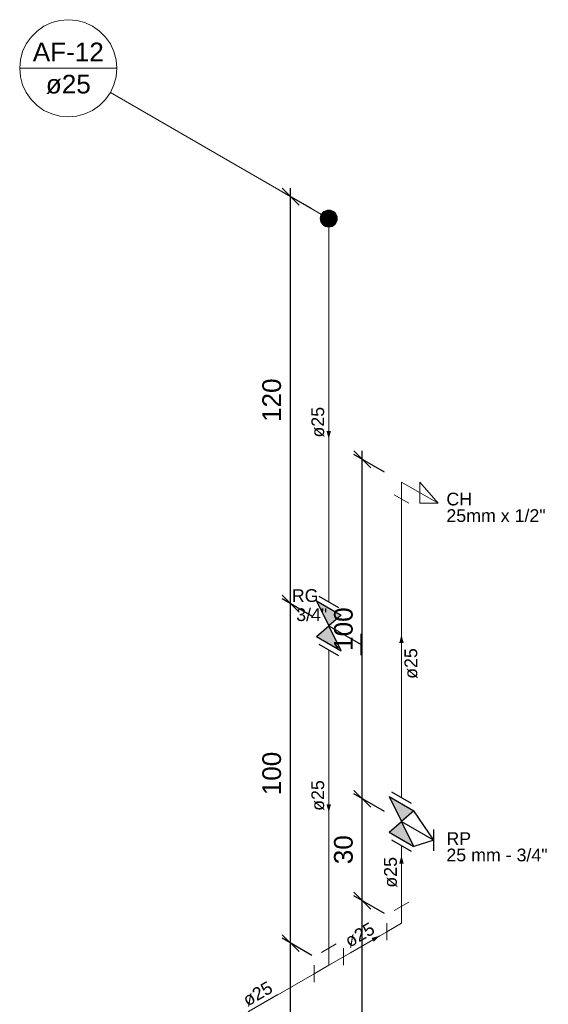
# Model space of a CAD drawing. Header units: millimetres. Extents: x -2024.9 to -2008.6, y -4138.6 to -4115.3.
# Tile 2 of 2: x -2020.9 to -2014.7, y -4126.9 to -4115.3. Entities that reach past the tile are written whole.
import ezdxf

# ---------------------------------------------------------------- set-up
doc = ezdxf.new("R2010")
doc.units = ezdxf.units.MM
doc.header["$MEASUREMENT"] = 0
for name, color, linetype, lineweight in [('AF-Colunas', 4, 'Continuous', 5), ('AF-Condutos', 4, 'Continuous', 5), ('AF-Conexões', 9, 'Continuous', 5), ('AF-Indicação coluna', 5, 'Continuous', 5), ('AF-Sentido conduto', 9, 'Continuous', 5), ('AF-Textos conduto', 7, 'Continuous', 5), ('Cotas', 1, 'Continuous', 5), ('Texto da cota', 7, 'Continuous', 5), ('Textos', 7, 'Continuous', 5)]:
    doc.layers.add(name, color=color, linetype=linetype, lineweight=lineweight)
doc.layers.add('Simbolos', color=5, linetype='Continuous')
doc.layers.add('Simbolos_int', color=2, linetype='Continuous')
doc.styles.add('Arial', font='txt')
doc.dimstyles.new('UM_25.000000', dxfattribs={"dimtxt": 0.18, "dimasz": 0.2, "dimexe": 0.1, "dimexo": 0.2, "dimgap": 0, "dimtad": 1, "dimtih": 1, "dimtoh": 1, "dimdec": 1, "dimlfac": 25, "dimzin": 0, "dimdsep": 46, "dimtxsty": 'Standard', "dimcen": 0.09, "dimdle": 0.1, "dimadec": 1, "dimazin": 2, "dimtfac": 1, "dimtdec": 4, "dimtofl": 0, "dimtmove": 0, "dimatfit": 3, "dimfxl": 1, "dimtolj": 1, "dimarcsym": 0})

# ---------------------------------------------------------------- blocks, each defined once
blk = doc.blocks.new('_Oblique')
at = {"color": 0, "linetype": 'ByBlock', "lineweight": -2}
blk.add_line((-0.5, -0.5), (0.5, 0.5), dxfattribs=at)
blk = doc.blocks.new('*D12')
at = {"layer": 'Cotas', "color": 0, "lineweight": -2}
for p, q in [((-2017.488, -4126.328), (-2017.838, -4126.126)), ((-2017.738, -4129.483), (-2017.738, -4126.083)), ((-2017.488, -4129.528), (-2017.838, -4129.326))]:
    blk.add_line(p, q, dxfattribs=at)
at = {"layer": 'Defpoints', "color": 0}
for p in [(-2017.738, -4126.183), (-2017.288, -4126.443), (-2017.288, -4129.643)]:
    blk.add_point(p, dxfattribs=at)
at = {"layer": 'Cotas', "color": 0, "lineweight": -2, "xscale": 0.2, "yscale": 0.2, "zscale": 0.2}
for p, rotation in [((-2017.738, -4126.183), 90), ((-2017.738, -4129.383), 270)]:
    blk.add_blockref('_Oblique', p, dxfattribs=dict(at, rotation=rotation))
blk = doc.blocks.new('*D13')
at = {"layer": 'Cotas', "color": 0, "lineweight": -2}
for p, q in [((-2017.738, -4126.283), (-2017.738, -4122.083)), ((-2017.488, -4122.328), (-2017.838, -4122.126)), ((-2017.488, -4126.328), (-2017.838, -4126.126))]:
    blk.add_line(p, q, dxfattribs=at)
at = {"layer": 'Defpoints', "color": 0}
for p in [(-2017.738, -4122.183), (-2017.288, -4122.443), (-2017.288, -4126.443)]:
    blk.add_point(p, dxfattribs=at)
at = {"layer": 'Cotas', "color": 0, "lineweight": -2, "xscale": 0.2, "yscale": 0.2, "zscale": 0.2}
for p, rotation in [((-2017.738, -4122.183), 90), ((-2017.738, -4126.183), 270)]:
    blk.add_blockref('_Oblique', p, dxfattribs=dict(at, rotation=rotation))
blk = doc.blocks.new('*D14')
at = {"layer": 'Cotas', "color": 0, "lineweight": -2}
for p, q in [((-2017.488, -4117.528), (-2017.838, -4117.326)), ((-2017.738, -4122.283), (-2017.738, -4117.283)), ((-2017.488, -4122.328), (-2017.838, -4122.126))]:
    blk.add_line(p, q, dxfattribs=at)
at = {"layer": 'Defpoints', "color": 0}
for p in [(-2017.738, -4117.383), (-2017.288, -4117.643), (-2017.288, -4122.443)]:
    blk.add_point(p, dxfattribs=at)
at = {"layer": 'Cotas', "color": 0, "lineweight": -2, "xscale": 0.2, "yscale": 0.2, "zscale": 0.2}
for p, rotation in [((-2017.738, -4117.383), 90), ((-2017.738, -4122.183), 270)]:
    blk.add_blockref('_Oblique', p, dxfattribs=dict(at, rotation=rotation))
blk = doc.blocks.new('*D15')
at = {"layer": 'Cotas', "color": 0, "lineweight": -2}
for p, q in [((-2016.893, -4128.982), (-2016.893, -4125.582)), ((-2016.631, -4125.833), (-2016.993, -4125.624)), ((-2016.631, -4129.033), (-2016.993, -4128.824))]:
    blk.add_line(p, q, dxfattribs=at)
at = {"layer": 'Defpoints', "color": 0}
for p in [(-2016.893, -4125.682), (-2016.431, -4125.948), (-2016.431, -4129.148)]:
    blk.add_point(p, dxfattribs=at)
at = {"layer": 'Cotas', "color": 0, "lineweight": -2, "xscale": 0.2, "yscale": 0.2, "zscale": 0.2}
for p, rotation in [((-2016.893, -4125.682), 90), ((-2016.893, -4128.882), 270)]:
    blk.add_blockref('_Oblique', p, dxfattribs=dict(at, rotation=rotation))
blk = doc.blocks.new('*D16')
at = {"layer": 'Cotas', "color": 0, "lineweight": -2}
for p, q in [((-2016.631, -4124.633), (-2016.993, -4124.424)), ((-2016.893, -4125.782), (-2016.893, -4124.382)), ((-2016.631, -4125.833), (-2016.993, -4125.624))]:
    blk.add_line(p, q, dxfattribs=at)
at = {"layer": 'Defpoints', "color": 0}
for p in [(-2016.893, -4124.482), (-2016.431, -4124.748), (-2016.431, -4125.948)]:
    blk.add_point(p, dxfattribs=at)
at = {"layer": 'Cotas', "color": 0, "lineweight": -2, "xscale": 0.2, "yscale": 0.2, "zscale": 0.2}
for p, rotation in [((-2016.893, -4124.482), 90), ((-2016.893, -4125.682), 270)]:
    blk.add_blockref('_Oblique', p, dxfattribs=dict(at, rotation=rotation))
blk = doc.blocks.new('*D17')
at = {"layer": 'Cotas', "color": 0, "lineweight": -2}
for p, q in [((-2016.631, -4120.633), (-2016.993, -4120.424)), ((-2016.893, -4124.582), (-2016.893, -4120.382)), ((-2016.631, -4124.633), (-2016.993, -4124.424))]:
    blk.add_line(p, q, dxfattribs=at)
at = {"layer": 'Defpoints', "color": 0}
for p in [(-2016.893, -4120.482), (-2016.431, -4120.748), (-2016.431, -4124.748)]:
    blk.add_point(p, dxfattribs=at)
at = {"layer": 'Cotas', "color": 0, "lineweight": -2, "xscale": 0.2, "yscale": 0.2, "zscale": 0.2}
for p, rotation in [((-2016.893, -4120.482), 90), ((-2016.893, -4124.482), 270)]:
    blk.add_blockref('_Oblique', p, dxfattribs=dict(at, rotation=rotation))

msp = doc.modelspace()

# ---------------------------------------------------------------- hatches: boundary and pattern name
at = {"layer": 'AF-Sentido conduto', "linetype": 'Continuous'}
for points in [[(-2017.2883, -4120.243), (-2017.2624, -4120.1464), (-2017.3141, -4120.1464)], [(-2016.4314, -4122.5483), (-2016.4573, -4122.6449), (-2016.4055, -4122.6449)], [(-2017.2883, -4124.643), (-2017.2624, -4124.5464), (-2017.3141, -4124.5464)], [(-2016.4314, -4125.1483), (-2016.4573, -4125.2449), (-2016.4055, -4125.2449)], [(-2016.6866, -4126.0957), (-2016.7832, -4126.1216), (-2016.7573, -4126.1664)]]:
    msp.add_hatch(color=256, dxfattribs=at).paths.add_polyline_path(points)
at = {"layer": 'Simbolos', "linetype": 'Continuous'}
for points in [[(-2017.434, -4122.1489), (-2017.143, -4122.3169), (-2017.2883, -4122.443)], [(-2017.2883, -4122.443), (-2017.434, -4122.5689), (-2017.143, -4122.7369)], [(-2016.5766, -4124.4545), (-2016.2856, -4124.6225), (-2016.4308, -4124.7487)], [(-2016.4308, -4124.7487), (-2016.5766, -4124.8745), (-2016.2856, -4125.0425)]]:
    msp.add_hatch(color=256, dxfattribs=at).paths.add_polyline_path(points)

# ---------------------------------------------------------------- linework, layer by layer
at = {"layer": 'AF-Colunas', "const_width": 0.1}
msp.add_lwpolyline([(-2017.2383, -4117.643, 1), (-2017.3383, -4117.643, 1)], format="xyb", close=True, dxfattribs=at)
at = {"layer": 'AF-Colunas'}
msp.add_circle((-2017.2883, -4117.643), 0.1, dxfattribs=at)
at = {"layer": 'AF-Condutos'}
for p, q in [((-2017.2883, -4117.743), (-2017.2883, -4122.1602)), ((-2016.4314, -4124.4655), (-2016.4314, -4120.9483)), ((-2017.2883, -4122.7258), (-2017.2883, -4126.243)), ((-2016.4314, -4125.7483), (-2016.4314, -4125.0311)), ((-2017.115, -4126.343), (-2016.6046, -4126.0483)), ((-2017.4615, -4126.543), (-2018.6628, -4127.2366))]:
    msp.add_line(p, q, dxfattribs=at)
at = {"layer": 'AF-Conexões'}
for p, q in [((-2016.4314, -4120.7483), (-2016.4314, -4120.9483)), ((-2016.4314, -4120.7483), (-2015.9984, -4120.9983)), ((-2015.9984, -4120.9983), (-2016.2149, -4120.7483)), ((-2016.2149, -4120.7483), (-2016.2149, -4120.9983)), ((-2016.3448, -4120.9983), (-2016.518, -4120.8983)), ((-2016.2149, -4120.9983), (-2015.9984, -4120.9983)), ((-2016.3448, -4125.6983), (-2016.518, -4125.7983)), ((-2016.4314, -4125.9483), (-2016.4314, -4125.7483)), ((-2016.6046, -4125.9483), (-2016.6046, -4126.1483)), ((-2016.4314, -4125.9483), (-2016.6046, -4126.0483)), ((-2017.2016, -4126.193), (-2017.3749, -4126.293)), ((-2017.2883, -4126.443), (-2017.2883, -4126.243)), ((-2017.115, -4126.443), (-2017.115, -4126.243)), ((-2017.2883, -4126.443), (-2017.115, -4126.343)), ((-2017.4615, -4126.443), (-2017.4615, -4126.643)), ((-2017.2883, -4126.443), (-2017.4615, -4126.543))]:
    msp.add_line(p, q, dxfattribs=at)
at = {"layer": 'AF-Indicação coluna'}
for p, q in [((-2020.9295, -4115.8714), (-2019.7842, -4115.8714)), ((-2019.8609, -4116.1577), (-2017.3749, -4117.593))]:
    msp.add_line(p, q, dxfattribs=at)
msp.add_lwpolyline([(-2019.7842, -4115.8714), (-2019.7929, -4115.772), (-2019.8187, -4115.6755), (-2019.8609, -4115.5851), (-2019.9182, -4115.5033), (-2019.9887, -4115.4327), (-2020.0705, -4115.3755), (-2020.161, -4115.3333), (-2020.2574, -4115.3074), (-2020.3568, -4115.2988), (-2020.4563, -4115.3074), (-2020.5527, -4115.3333), (-2020.6432, -4115.3755), (-2020.7249, -4115.4327), (-2020.7955, -4115.5033), (-2020.8528, -4115.5851), (-2020.8949, -4115.6755), (-2020.9208, -4115.772), (-2020.9295, -4115.8714), (-2020.9208, -4115.9708), (-2020.8949, -4116.0673), (-2020.8528, -4116.1577), (-2020.7955, -4116.2395), (-2020.7249, -4116.3101), (-2020.6432, -4116.3673), (-2020.5527, -4116.4095), (-2020.4563, -4116.4353), (-2020.3568, -4116.444), (-2020.2574, -4116.4353), (-2020.161, -4116.4095), (-2020.0705, -4116.3673), (-2019.9887, -4116.3101), (-2019.9182, -4116.2395), (-2019.8609, -4116.1577), (-2019.8187, -4116.0673), (-2019.7929, -4115.9708), (-2019.7842, -4115.8714)], dxfattribs=at)
at = {"layer": 'AF-Sentido conduto'}
for points in [[(-2017.2883, -4119.843), (-2017.2883, -4120.243)], [(-2016.4314, -4122.9483), (-2016.4314, -4122.5483)], [(-2017.2883, -4124.243), (-2017.2883, -4124.643)], [(-2016.4314, -4125.5483), (-2016.4314, -4125.1483)], [(-2017.033, -4126.2957), (-2016.6866, -4126.0957)], [(-2017.8889, -4126.7898), (-2018.2353, -4126.9898)]]:
    msp.add_lwpolyline(points, dxfattribs=at)
at = {"layer": 'Simbolos'}
for p, q in [((-2017.434, -4122.1489), (-2017.143, -4122.3169)), ((-2017.434, -4122.1489), (-2017.2883, -4122.443)), ((-2017.143, -4122.3169), (-2017.2888, -4122.4427)), ((-2017.434, -4122.5689), (-2017.2883, -4122.443)), ((-2017.2883, -4122.443), (-2016.9079, -4122.6626)), ((-2017.143, -4122.7369), (-2017.2883, -4122.443)), ((-2017.434, -4122.5689), (-2017.143, -4122.7369)), ((-2016.9079, -4122.7886), (-2016.9079, -4122.5366)), ((-2016.5766, -4124.4545), (-2016.4308, -4124.7487)), ((-2016.5766, -4124.4545), (-2016.2856, -4124.6225)), ((-2016.2856, -4124.6225), (-2016.4314, -4124.7483)), ((-2016.0505, -4124.9683), (-2016.2856, -4124.6225)), ((-2016.5766, -4124.8745), (-2016.4308, -4124.7487)), ((-2016.4308, -4124.7487), (-2016.0505, -4124.9683)), ((-2016.2856, -4125.0425), (-2016.4308, -4124.7487)), ((-2016.5766, -4124.8745), (-2016.2856, -4125.0425)), ((-2016.0505, -4125.0943), (-2016.0505, -4124.8423)), ((-2016.0505, -4124.9683), (-2016.2856, -4125.0425))]:
    msp.add_line(p, q, dxfattribs=at)
at = {"layer": 'Simbolos_int'}
for p, q in [((-2017.4055, -4122.0926), (-2017.1727, -4122.227)), ((-2017.4055, -4122.6582), (-2017.1727, -4122.7926)), ((-2016.5481, -4124.3982), (-2016.3153, -4124.5326)), ((-2016.5481, -4124.9638), (-2016.3153, -4125.0982))]:
    msp.add_line(p, q, dxfattribs=at)

# ---------------------------------------------------------------- texts
at = {"layer": 'AF-Indicação coluna', "char_height": 0.22, "attachment_point": 8, "line_spacing_factor": 0.6, "style": 'Arial'}
for s, insert, width in [('AF-12', (-2020.3568, -4115.7888), 1.633887), ('ø25', (-2020.3568, -4116.174), 1.033887)]:
    msp.add_mtext(s, dxfattribs=dict(at, insert=insert, width=width))
at = {"layer": 'AF-Textos conduto', "char_height": 0.15, "width": 0.723721, "attachment_point": 8, "line_spacing_factor": 0.6, "style": 'Arial'}
for insert, rotation in [((-2017.3388, -4120.043), 90.00021), ((-2016.2418, -4122.887), 90.00021), ((-2017.3388, -4124.443), 90.00021), ((-2016.4819, -4125.3483), 90.00021), ((-2016.8851, -4126.152), 30.00007), ((-2018.0874, -4126.8461), 30.00007)]:
    msp.add_mtext('ø25', dxfattribs=dict(at, insert=insert, rotation=rotation))
at = {"layer": 'Texto da cota', "char_height": 0.22, "attachment_point": 8, "rotation": 90.00021, "line_spacing_factor": 0.9, "style": 'Arial'}
for s, insert, width in [('120', (-2017.8478, -4119.7835), 1.041074), ('100', (-2017.0031, -4122.4818), 1.041074), ('100', (-2017.8478, -4124.1835), 1.041074), ('30', (-2017.0031, -4125.0818), 0.707383)]:
    msp.add_mtext(s, dxfattribs=dict(at, insert=insert, width=width))
at = {"layer": 'Textos', "char_height": 0.15, "attachment_point": 7, "line_spacing_factor": 0.6, "style": 'Arial'}
for s, insert, width in [('CH', (-2015.9018, -4121.0258), 0.606621), ('25mm x 1/2"', (-2015.9018, -4121.2208), 2.343223), ('RG', (-2017.7236, -4122.1634), 0.63), ('3/4"', (-2017.6716, -4122.3884), 0.732949), ('RP', (-2015.9018, -4125.0258), 0.583447), ('25 mm - 3/4"', (-2015.9018, -4125.2208), 2.389775)]:
    msp.add_mtext(s, dxfattribs=dict(at, insert=insert, width=width))

# ---------------------------------------------------------------- dimensions: what is measured, and where the dimension line sits
at = {"layer": 'Cotas'}
for base, p1, p2, picture, middle in [((-2017.7378, -4117.3835), (-2017.2883, -4122.443), (-2017.2883, -4117.643), '*D14', (-2017.9578, -4119.7835)), ((-2016.8931, -4120.4818), (-2016.4314, -4124.7483), (-2016.4314, -4120.7483), '*D17', (-2017.1131, -4122.4818)), ((-2017.7378, -4122.1835), (-2017.2883, -4126.443), (-2017.2883, -4122.443), '*D13', (-2017.9578, -4124.1835)), ((-2016.8931, -4124.4818), (-2016.4314, -4125.9483), (-2016.4314, -4124.7483), '*D16', (-2017.1131, -4125.0818)), ((-2016.8931, -4125.6818), (-2016.4314, -4129.1483), (-2016.4314, -4125.9483), '*D15', (-2017.1131, -4127.2818)), ((-2017.7378, -4126.1835), (-2017.2883, -4129.643), (-2017.2883, -4126.443), '*D12', (-2017.9578, -4127.7835))]:
    dim = msp.add_linear_dim(base=base, p1=p1, p2=p2, angle=90, text=' ', dimstyle='UM_25.000000', override={"dimtxt": 0.22, "dimasz": 0.2, "dimexe": 0.1, "dimexo": 0.2, "dimtad": 1, "dimtih": 0, "dimtoh": 0, "dimdec": 1, "dimlfac": 25, "dimzin": 8, "dimtxsty": 'Arial', "dimblk": 'Oblique', "dimblk1": 'Oblique', "dimblk2": 'Oblique', "dimsah": 1, "dimdle": 0.1, "dimse1": 0, "dimse2": 0, "dimclrt": 256, "dimadec": 1, "dimazin": 3, "dimtmove": 2, "dimldrblk": 'Oblique'}, dxfattribs=at)
    dim.commit()
    dim.dimension.update_dxf_attribs({"geometry": picture, "text_midpoint": middle, "dimtype": 160, "text_rotation": 90})

doc.saveas('drawing.dxf')
